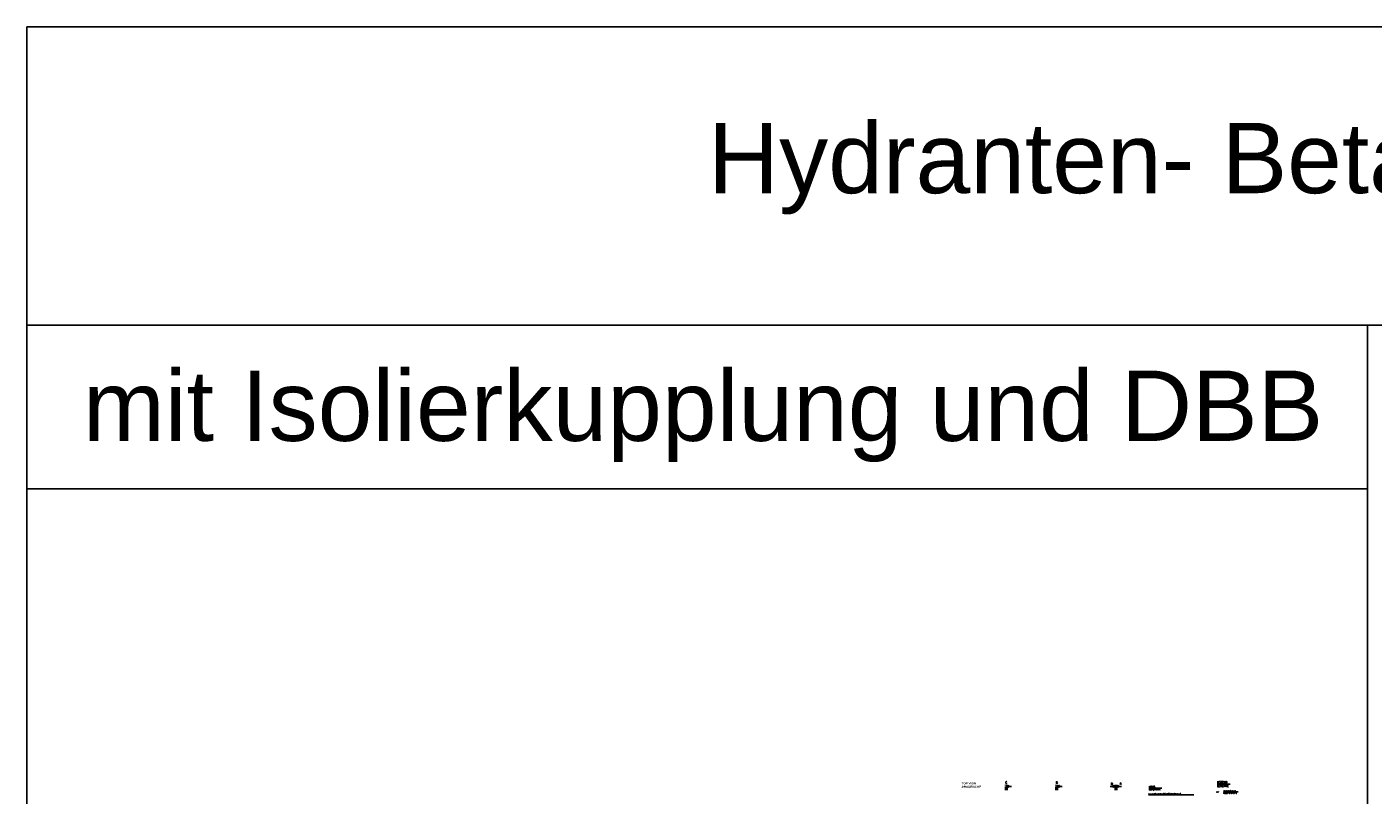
# Model space of a CAD drawing. Header units: millimetres. Extents: x -197187 to 241957296, y -45270 to 70505.
# Tile 61 of 116: x -63672 to 31974, y 15912 to 70505. Entities that reach past the tile are written whole.
import ezdxf
from ezdxf.enums import TextEntityAlignment as Align

# ---------------------------------------------------------------- set-up
doc = ezdxf.new("R2010")
doc.units = ezdxf.units.MM
doc.header["$LTSCALE"] = 0.5
doc.linetypes.add('DASHDOT', pattern=[1, 0.5, -0.25, 0, -0.25])
for name, color, linetype in [('12', 7, 'Continuous'), ('17', 7, 'Continuous'), ('21', 7, 'Continuous'), ('44', 7, 'Continuous'), ('8', 7, 'Continuous'), ('Beschriftung', 7, 'Continuous')]:
    doc.layers.add(name, color=color, linetype=linetype)
doc.styles.add('LBB3.5M1000', font='isocp.shx', dxfattribs={"height": 3.5})
doc.styles.add('ROMANS', font='ROMANS', dxfattribs={"height": 0.2})
doc.styles.get("Standard").update_dxf_attribs({"font": 'isocpeur.ttf'})

# ---------------------------------------------------------------- blocks, each defined once
blk = doc.blocks.new('PFEIL')
at = {"layer": '17', "color": 7, "linetype": 'Continuous'}
for p, q in [((-40, 0), (-20, 0)), ((-20, 5.359), (-20, -5.359)), ((0, 0), (-20, 5.359)), ((-20, 5.0491), (-18.8434, 5.0491)), ((-20, 4.5991), (-17.164, 4.5991)), ((-20, 4.1491), (-15.4846, 4.1491)), ((-20, 3.6991), (-13.8052, 3.6991)), ((-20, 3.2491), (-12.1258, 3.2491)), ((-20, 2.7991), (-10.4464, 2.7991)), ((-20, 2.3491), (-8.7669, 2.3491)), ((-20, 1.8991), (-7.0875, 1.8991)), ((-20, 1.4491), (-5.4081, 1.4491)), ((-20, 0.9991), (-3.7287, 0.9991)), ((-20, 0.5491), (-2.0493, 0.5491)), ((-20, 0.0991), (-0.3698, 0.0991)), ((-20, -5.359), (0, 0)), ((-20, -0.3509), (-1.3096, -0.3509)), ((-20, -0.8009), (-2.989, -0.8009)), ((-20, -1.2509), (-4.6684, -1.2509)), ((-20, -1.7009), (-6.3478, -1.7009)), ((-20, -2.1509), (-8.0272, -2.1509)), ((-20, -2.6009), (-9.7067, -2.6009)), ((-20, -3.0509), (-11.3861, -3.0509)), ((-20, -3.5009), (-13.0655, -3.5009)), ((-20, -3.9509), (-14.7449, -3.9509)), ((-20, -4.4009), (-16.4243, -4.4009)), ((-20, -4.8509), (-18.1038, -4.8509)), ((-20, -5.3009), (-19.7832, -5.3009))]:
    blk.add_line(p, q, dxfattribs=at)

msp = doc.modelspace()

# ---------------------------------------------------------------- linework, layer by layer
at = {"color": 3}
for points in [[(-63672.453, 49303.187), (127620.801, 49303.187), (127620.801, 70504.519), (-63672.453, 70504.519)], [(-63672.453, 37686.455), (31586.419, 37686.455), (31586.419, 49303.187), (-63672.453, 49303.187)], [(31586.419, 37686.455), (-63672.453, 37686.455), (-63672.453, -45269.811), (31586.419, -45269.811)]]:
    msp.add_lwpolyline(points, close=True, dxfattribs=at)
at = {"layer": '17', "linetype": 'DASHDOT', "lineweight": 50, "ltscale": 20}
for p, q in [((5894.528, 16641.111), (5894.528, 16254.25)), ((9482.549, 16641.111), (9482.549, 16254.25)), ((13692.567, 16641.111), (13692.567, 16254.25))]:
    msp.add_line(p, q, dxfattribs=at)
at = {"layer": '21', "ltscale": 10}
for p, q in [((16042.715, 16405.2), (16972.269, 16405.2)), ((20889.886, 16697.225), (21817.881, 16697.225))]:
    msp.add_line(p, q, dxfattribs=at)
at = {"layer": '44', "linetype": 'Continuous'}
msp.add_line((22391.359, 16131.067), (21342.616, 16131.067), dxfattribs=at)
at = {"layer": '8', "linetype": 'Continuous'}
msp.add_line((16007.416, 15928.433), (19238.593, 15928.433), dxfattribs=at)

# ---------------------------------------------------------------- block references
at = {"layer": '17', "linetype": 'Continuous', "lineweight": 50, "ltscale": 10, "xscale": 10, "yscale": 10, "rotation": 180}
for p in [(5894.528, 16531.111), (9482.549, 16531.111), (13692.567, 16531.111)]:
    msp.add_blockref('PFEIL', p, dxfattribs=at)
at = {"layer": '17', "linetype": 'Continuous', "lineweight": 50, "ltscale": 10, "xscale": 10, "yscale": -10}
msp.add_blockref('PFEIL', (13692.567, 16531.111), dxfattribs=at)

# ---------------------------------------------------------------- texts
at = {"color": 3, "char_height": 5000, "attachment_point": 1}
for s, width, insert in [('\\pi48397;{\\fArial|b0|i0|c0|p34;Hydranten- Betankungssystem}', 191293.25449, (-63672.453, 63686.815)), ('\\pi3978.3;{\\fArial|b0|i0|c0|p34;mit Isolierkupplung und DBB}', 95258.87237, (-63672.453, 46082.985))]:
    msp.add_mtext_dynamic_manual_height_columns(s, width=width, gutter_width=12.5, heights=[0], dxfattribs=dict(at, insert=insert))
at = {"layer": '12', "linetype": 'Continuous', "lineweight": 50, "style": 'ROMANS'}
for s, p in [('NOTES', (16052.109, 16449.28)), ('BEMERKUNG', (16052.109, 16269.28))]:
    msp.add_text(s, height=100, dxfattribs=at).set_placement(p)
at = {"layer": '17', "linetype": 'Continuous', "lineweight": 50, "ltscale": 10, "style": 'ROMANS'}
for s, p in [('C', (5848.008, 16725.507)), ('B', (9436.03, 16725.507)), ('D', (13344.467, 16642.575)), ('A', (13965.353, 16660.655))]:
    msp.add_text(s, height=140, dxfattribs=at).set_placement(p)
at = {"layer": '8', "linetype": 'Continuous', "lineweight": 50, "style": 'ROMANS'}
for s, p in [('LEGENDE', (20890.754, 16505.934)), ('LEGEND', (20892.616, 16751.067))]:
    msp.add_text(s, height=140, dxfattribs=at).set_placement(p)
at = {"layer": '8', "linetype": 'Continuous', "style": 'ROMANS'}
for s, p in [('ALL VALVES AND FLANGES DESIGNED FOR PN 16', (16022.109, 15959.475)), ('VENTILATING VALVE', (21340.754, 16159.367)), ('BELUEFTUNGSVENTIL', (21342.616, 16031.067))]:
    msp.add_text(s, height=70, dxfattribs=at).set_placement(p)
msp.add_text('AVV', height=70, dxfattribs=at).set_placement((20842.616, 16131.067), align=Align.MIDDLE_LEFT)

# ---------------------------------------------------------------- next in the draw order: texts
at = {"layer": 'Beschriftung', "insert": (2740.874, 16819.364), "char_height": 150, "width": 1682.94636, "attachment_point": 1, "style": 'LBB3.5M1000', "bg_fill": 2}
msp.add_mtext('{\\fArial|b1|i0|c0|p34;TOP VIEW\\L\\P\\fArial|b1|i1|c0|p34;\\lDRAUFSICHT}', dxfattribs=at)

doc.saveas('drawing.dxf')
